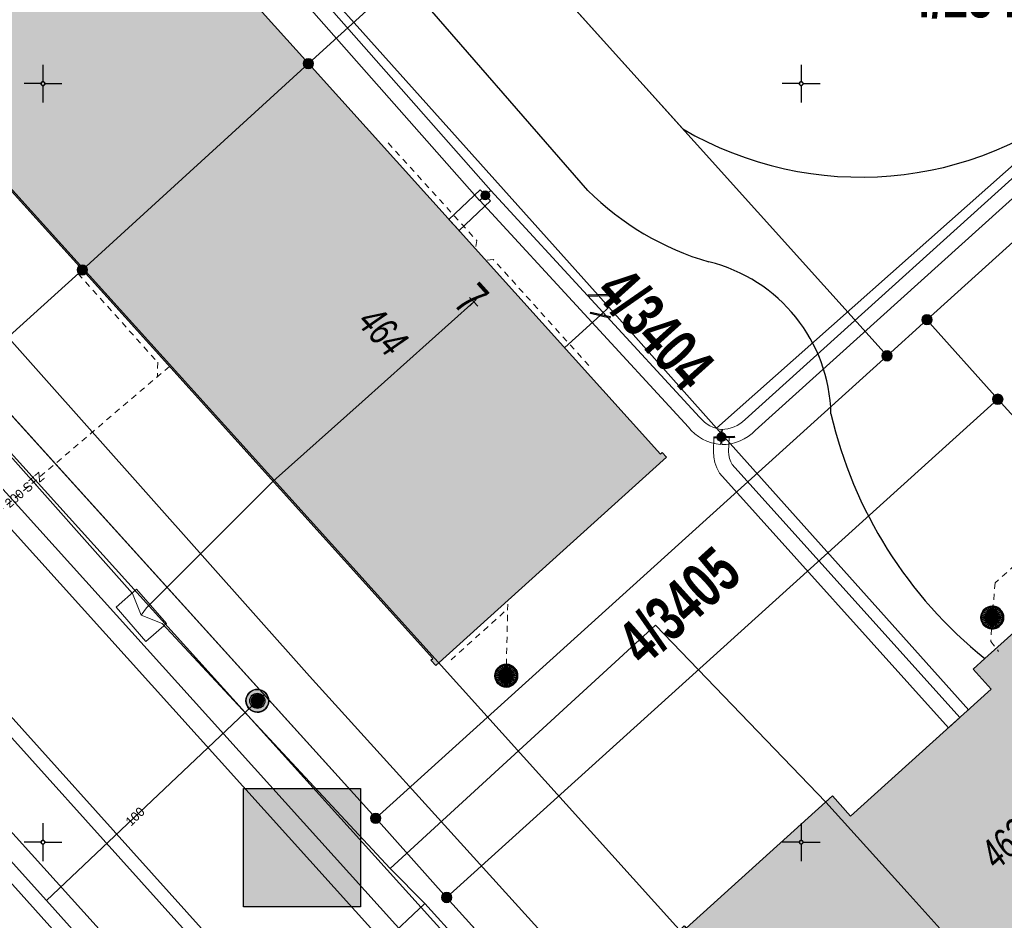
# Model space of a CAD drawing. Header units: metres. Extents: x 2695560 to 2696939, y 1260529 to 1262050.
# Tile 216 of 256: x 2695675 to 2695708, y 1261072 to 1261102. Entities that reach past the tile are written whole.
import ezdxf

# ---------------------------------------------------------------- set-up
doc = ezdxf.new("R2010")
doc.units = ezdxf.units.M
doc.linetypes.add('AUSGEZOGEN', pattern=[0])
doc.linetypes.add('VERDECKT2_S2', pattern=[0.36, 0.2, -0.16])
for name, color, linetype in [('XR$1$AV_Gebäudeflächen (BB)', 7, 'AUSGEZOGEN'), ('XR$1$AV_Grenzpunkte', 7, 'AUSGEZOGEN'), ('XR$1$AV_Grundstück-Nr.', 7, 'AUSGEZOGEN'), ('XR$1$AV_Haus-Nr.', 7, 'AUSGEZOGEN'), ('XR$1$AV_Koordinatennetzpunkte', 7, 'AUSGEZOGEN'), ('XR$1$AV_Linien (BB)', 7, 'AUSGEZOGEN'), ('XR$1$AV_Versicherung-Nr.', 7, 'AUSGEZOGEN'), ('XR$1$AW_LK_Schachtdeckel', 24, 'AUSGEZOGEN'), ('XR$1$EW_LK_Knoten', 1, 'AUSGEZOGEN'), ('XR$1$Liegenschaftsgrenzen', 7, 'AUSGEZOGEN'), ('XR$1$PFAV', 255, 'AUSGEZOGEN'), ('XR$1$PFAW', 255, 'AUSGEZOGEN'), ('XR$1$PFWA', 255, 'AUSGEZOGEN'), ('XR$1$RAEW', 8, 'AUSGEZOGEN'), ('XR$1$RP_Abstandslinie', 7, 'AUSGEZOGEN'), ('XR$1$WA_LK_Hydrant', 171, 'AUSGEZOGEN'), ('XR$1$WA_LK_Rohrleitungsteil', 171, 'AUSGEZOGEN')]:
    doc.layers.add(name, color=color, linetype=linetype)
for name, color, linetype, lineweight in [('XR$2$ABW-Linie-R-ungenau', 4, 'VERDECKT2_S2', 18), ('XR$2$ABW-LinieFlaeche-R-genau', 4, 'AUSGEZOGEN', 18), ('XR$2$ABW-Punkt', 6, 'AUSGEZOGEN', 18), ('XR$2$ELE-LinieFlaeche-genau', 1, 'AUSGEZOGEN', 18), ('XR$2$GAS-Linie-genau', 12, 'AUSGEZOGEN', 18), ('XR$2$KOM-Flaeche-U-oberirdisch', 91, 'AUSGEZOGEN', 18), ('XR$2$KOM-Linie-U-genau', 91, 'AUSGEZOGEN', 18), ('XR$2$KOM-LinieFlaeche-U-genau', 91, 'AUSGEZOGEN', 18), ('XR$2$KOM-Punkt-U', 91, 'AUSGEZOGEN', 18), ('XR$2$WAS-Linie-genau', 5, 'AUSGEZOGEN', 18), ('XR$2$WAS-Punkt', 5, 'AUSGEZOGEN', 18), ('XR$2$WEI-Text', 59, 'AUSGEZOGEN', 18)]:
    doc.layers.add(name, color=color, linetype=linetype, lineweight=lineweight)
doc.styles.add('ARIAL', font='arial.ttf')
doc.styles.add('TXT', font='txt')

# ---------------------------------------------------------------- blocks, each defined once
blk = doc.blocks.new('COMPLEXOBJECT_406')
at = {"layer": 'XR$1$AV_Linien (BB)', "color": 7, "linetype": 'AUSGEZOGEN', "transparency": 33554687}
blk.add_lwpolyline([(5658.53, 11106.16), (5672.62, 11090.55), (5685.97, 11075.79), (5688.31, 11073.18), (5692.582, 11068.451)], dxfattribs=at)
blk = doc.blocks.new('COMPLEXOBJECT_428')
at = {"layer": 'XR$1$AV_Linien (BB)', "color": 7, "linetype": 'AUSGEZOGEN', "transparency": 33554687}
blk.add_lwpolyline([(5692.965, 11096.484), (5686.87, 11103.5), (5673.93, 11117.779)], dxfattribs=at)
for centre, radius, start, end in [((5699.584, 11103.125), 9.376, 225.0961, 253.7183), ((5695.708, 11089.001), 5.274, 1.2711, 76.3188), ((5715.139, 11092.405), 14.536, 193.0688, 231.3106)]:
    blk.add_arc(centre, radius, start, end, dxfattribs=at)
blk = doc.blocks.new('COMPLEXOBJECT_433')
at = {"layer": 'XR$1$AV_Linien (BB)', "color": 7, "linetype": 'AUSGEZOGEN', "transparency": 33554687}
blk.add_lwpolyline([(5640.763, 11122.104), (5654.337, 11107.093), (5658.999, 11101.891), (5688.312, 11069.393)], dxfattribs=at)
blk = doc.blocks.new('COMPLEXOBJECT_434')
at = {"layer": 'XR$1$AV_Linien (BB)', "color": 7, "linetype": 'AUSGEZOGEN', "transparency": 33554687}
blk.add_lwpolyline([(5696.096, 11098.51), (5689.46, 11105.88), (5681.049, 11115.173), (5682.18, 11116.446), (5692.339, 11108.325), (5699.32, 11114.836)], dxfattribs=at)
blk.add_arc((5701.969, 11108.564), 11.644, 239.7109, 309.9719, dxfattribs=at)
blk = doc.blocks.new('COMPLEXOBJECT_1394')
at = {"layer": 'XR$1$Liegenschaftsgrenzen', "color": 7, "linetype": 'AUSGEZOGEN', "transparency": 33554687}
for p, q in [((5688.31, 11073.18), (5692.582, 11068.451)), ((5696.868, 11064.533), (5701.78, 11060.886)), ((5707.657, 11055.544), (5708.818, 11056.646))]:
    blk.add_line(p, q, dxfattribs=at)
for centre, radius, start, end in [((5714.667, 11088.307), 29.698, 221.9578, 233.1789), ((5680.975, 11032.093), 35.523, 41.3118, 54.1486)]:
    blk.add_arc(centre, radius, start, end, dxfattribs=at)
blk = doc.blocks.new('BAV15')
at = {"layer": 'XR$1$PFAV', "transparency": 33554687}
blk.add_hatch(color=7, dxfattribs=at).paths.add_polyline_path([(0.5, 0), (0.49, 0.101), (0.459, 0.197), (0.41, 0.286), (0.344, 0.362), (0.264, 0.424), (0.174, 0.469), (0.076, 0.494), (-0.025, 0.499), (-0.125, 0.484), (-0.22, 0.449), (-0.306, 0.395), (-0.379, 0.326), (-0.437, 0.243), (-0.477, 0.15), (-0.497, 0.051), (-0.497, -0.051), (-0.477, -0.15), (-0.437, -0.243), (-0.379, -0.326), (-0.306, -0.395), (-0.22, -0.449), (-0.125, -0.484), (-0.025, -0.499), (0.076, -0.494), (0.174, -0.469), (0.264, -0.424), (0.344, -0.362), (0.41, -0.286), (0.459, -0.197), (0.49, -0.101)])
at = {"color": 7, "transparency": 33554687}
for start, end in [(90, 270), (270, 90)]:
    blk.add_arc((0, 0), 0.5, start, end, dxfattribs=at)
at = {"layer": 'XR$1$PFAV', "transparency": 33554687}
blk.add_circle((0, 0), 0.5, dxfattribs=at)
blk = doc.blocks.new('BAV2041')
at = {"color": 7, "transparency": 33554687}
for p, q in [((0, 0.5), (0, 0.05)), ((-0.05, 0), (-0.5, 0)), ((0.05, 0), (0.5, 0)), ((0, -0.05), (0, -0.5))]:
    blk.add_line(p, q, dxfattribs=at)
blk.add_circle((0, 0), 0.05, dxfattribs=at)
for start, end in [(90, 270), (270, 90)]:
    blk.add_arc((0, 0), 0.05, start, end, dxfattribs=at)
blk = doc.blocks.new('BAW2082')
at = {"layer": 'XR$1$PFAW', "transparency": 33554687}
blk.add_hatch(color=7, dxfattribs=at).paths.add_polyline_path([(0.509, -0.003), (0.499, 0.098), (0.469, 0.194), (0.42, 0.283), (0.354, 0.359), (0.274, 0.421), (0.183, 0.466), (0.085, 0.491), (-0.016, 0.496), (-0.116, 0.481), (-0.211, 0.446), (-0.297, 0.392), (-0.37, 0.323), (-0.428, 0.24), (-0.468, 0.147), (-0.488, 0.047), (-0.488, -0.054), (-0.468, -0.153), (-0.428, -0.246), (-0.37, -0.329), (-0.297, -0.398), (-0.211, -0.452), (-0.116, -0.487), (-0.016, -0.502), (0.085, -0.497), (0.183, -0.472), (0.274, -0.427), (0.354, -0.366), (0.42, -0.289), (0.469, -0.2), (0.499, -0.104)])
at = {"transparency": 33554687}
for start, end in [(91.1948, 268.8052), (268.8052, 91.1948)]:
    blk.add_arc((0.01, 0), 0.5, start, end, dxfattribs=at)
at = {"layer": 'XR$1$PFAW', "transparency": 33554687}
blk.add_circle((0.009, -0.003), 0.5, dxfattribs=at)
blk = doc.blocks.new('BWA2013')
at = {"true_color": 0x000000, "transparency": 33554687}
blk.add_hatch(color=18, dxfattribs=at).paths.add_polyline_path([(-0.291, -0.409), (0.352, 0.357), (0.291, 0.409), (-0.352, -0.357)])
at = {"transparency": 33554687}
blk.add_lwpolyline([(-0.291, -0.409), (-0.352, -0.357), (0.291, 0.409), (0.352, 0.357), (-0.291, -0.409)], close=True, dxfattribs=at)
blk = doc.blocks.new('BWA2009')
at = {"true_color": 0x000000, "transparency": 33554687}
blk.add_hatch(color=18, dxfattribs=at).paths.add_polyline_path([(0.333, 0), (0.327, 0.067), (0.306, 0.131), (0.274, 0.19), (0.23, 0.242), (0.176, 0.283), (0.116, 0.313), (0.05, 0.329), (-0.017, 0.333), (-0.084, 0.323), (-0.147, 0.299), (-0.204, 0.264), (-0.253, 0.217), (-0.291, 0.162), (-0.318, 0.1), (-0.332, 0.034), (-0.332, -0.034), (-0.318, -0.1), (-0.291, -0.162), (-0.253, -0.217), (-0.204, -0.264), (-0.147, -0.299), (-0.084, -0.323), (-0.017, -0.333), (0.05, -0.329), (0.116, -0.313), (0.176, -0.283), (0.23, -0.242), (0.274, -0.19), (0.306, -0.131), (0.327, -0.067)])
at = {"layer": 'XR$1$PFWA', "transparency": 33554687}
blk.add_hatch(color=7, dxfattribs=at).paths.add_polyline_path([(0.5, 0), (0.49, 0.101), (0.459, 0.197), (0.41, 0.286), (0.344, 0.362), (0.264, 0.424), (0.174, 0.469), (0.076, 0.494), (-0.025, 0.499), (-0.125, 0.484), (-0.22, 0.449), (-0.306, 0.395), (-0.379, 0.326), (-0.437, 0.243), (-0.477, 0.15), (-0.497, 0.051), (-0.497, -0.051), (-0.477, -0.15), (-0.437, -0.243), (-0.379, -0.326), (-0.306, -0.395), (-0.22, -0.449), (-0.125, -0.484), (-0.025, -0.499), (0.076, -0.494), (0.174, -0.469), (0.264, -0.424), (0.344, -0.362), (0.41, -0.286), (0.459, -0.197), (0.49, -0.101)])
at = {"transparency": 33554687}
blk.add_circle((0, 0), 0.333, dxfattribs=at)
for start, end in [(90, 180), (0, 90), (180, 270), (270, 0)]:
    blk.add_arc((0, 0), 0.5, start, end, dxfattribs=at)
at = {"layer": 'XR$1$PFWA', "transparency": 33554687}
blk.add_circle((0, 0), 0.5, dxfattribs=at)
blk = doc.blocks.new('BEW957')
at = {"layer": 'XR$1$RAEW', "transparency": 33554687}
blk.add_hatch(color=1, dxfattribs=at).paths.add_polyline_path([(-0.5, 0), (-0.5, -0.05), (-0.49, -0.1), (-0.48, -0.15), (-0.46, -0.2), (-0.44, -0.24), (-0.41, -0.29), (-0.38, -0.33), (-0.34, -0.36), (-0.31, -0.4), (-0.26, -0.42), (-0.22, -0.45), (-0.17, -0.47), (-0.13, -0.48), (-0.08, -0.49), (-0.03, -0.5), (0.03, -0.5), (0.08, -0.49), (0.13, -0.48), (0.17, -0.47), (0.22, -0.45), (0.26, -0.42), (0.31, -0.4), (0.34, -0.36), (0.38, -0.33), (0.41, -0.29), (0.44, -0.24), (0.46, -0.2), (0.48, -0.15), (0.49, -0.1), (0.5, -0.05), (0.5, 0), (0.5, 0.05), (0.49, 0.1), (0.48, 0.15), (0.46, 0.2), (0.44, 0.24), (0.41, 0.29), (0.38, 0.33), (0.34, 0.36), (0.31, 0.4), (0.26, 0.42), (0.22, 0.45), (0.17, 0.47), (0.13, 0.48), (0.08, 0.49), (0.03, 0.5), (-0.03, 0.5), (-0.08, 0.49), (-0.13, 0.48), (-0.17, 0.47), (-0.22, 0.45), (-0.26, 0.42), (-0.31, 0.4), (-0.34, 0.36), (-0.38, 0.33), (-0.41, 0.29), (-0.44, 0.24), (-0.46, 0.2), (-0.48, 0.15), (-0.49, 0.1), (-0.5, 0.05)])
at = {"color": 1, "transparency": 33554687}
for start, end in [(90, 180), (180, 270), (0, 90), (270, 0)]:
    blk.add_arc((0, 0), 0.5, start, end, dxfattribs=at)
at = {"layer": 'XR$1$RAEW', "color": 1, "transparency": 33554687}
blk.add_circle((0, 0), 0.5, dxfattribs=at)
blk = doc.blocks.new('KOM-UNBEKANNT-U')
at = {"layer": 'XR$2$KOM-Punkt-U', "linetype": 'AUSGEZOGEN', "lineweight": 20, "transparency": 33554687}
for p, q in [((0, 0, 2500), (-141, 141, 2500)), ((-141, -141, 2500), (0, 0, 2500)), ((0, 0, 2500), (141, 141, 2500)), ((141, -141, 2500), (0, 0, 2500))]:
    blk.add_line(p, q, dxfattribs=at)
blk = doc.blocks.new('WAS-OBERFLURHYDRANT')
at = {"layer": 'XR$2$WAS-Punkt', "linetype": 'AUSGEZOGEN', "transparency": 33554687}
blk.add_hatch(color=5, dxfattribs=at).paths.add_polyline_path([(0, -200), (20, -199), (40, -196), (60, -191), (79, -184), (97, -175), (114, -164), (130, -152), (145, -138), (158, -122), (170, -106), (180, -88), (188, -69), (194, -50), (198, -30), (200, -10), (200, 10), (198, 30), (194, 50), (188, 69), (180, 88), (170, 106), (158, 122), (145, 138), (130, 152), (114, 164), (97, 175), (79, 184), (60, 191), (40, 196), (20, 199), (0, 200), (-20, 199), (-40, 196), (-60, 191), (-79, 184), (-97, 175), (-114, 164), (-130, 152), (-145, 138), (-158, 122), (-170, 106), (-180, 88), (-188, 69), (-194, 50), (-198, 30), (-200, 10), (-200, -10), (-198, -30), (-194, -50), (-188, -69), (-180, -88), (-170, -106), (-158, -122), (-145, -138), (-130, -152), (-114, -164), (-97, -175), (-79, -184), (-60, -191), (-40, -196), (-20, -199)])
at = {"layer": 'XR$2$WAS-Punkt', "linetype": 'AUSGEZOGEN', "lineweight": 25, "transparency": 33554687}
for points in [[(-196, 39, 2500), (0, 0, 2500), (-200, 0, 2500)], [(-196, 39), (0, 0), (-200, 0)], [(-196, 39, 2500), (-196, 39), (-200, 0), (-200, 0, 2500)], [(-200, 0, 2500), (0, 0, 2500), (-196, -39, 2500)], [(-200, 0), (0, 0), (-196, -39)], [(-185, 77, 2500), (0, 0, 2500), (-196, 39, 2500)], [(-185, 77), (0, 0), (-196, 39)], [(-185, 77, 2500), (-185, 77), (-196, 39), (-196, 39, 2500)], [(-196, -39, 2500), (0, 0, 2500), (-185, -77, 2500)], [(-196, -39), (0, 0), (-185, -77)], [(-166, 111, 2500), (0, 0, 2500), (-185, 77, 2500)], [(-166, 111), (0, 0), (-185, 77)], [(-166, 111, 2500), (-166, 111), (-185, 77), (-185, 77, 2500)], [(-185, -77, 2500), (0, 0, 2500), (-166, -111, 2500)], [(-185, -77), (0, 0), (-166, -111)], [(-141, 141, 2500), (0, 0, 2500), (-166, 111, 2500)], [(-141, 141), (0, 0), (-166, 111)], [(-141, 141, 2500), (-141, 141), (-166, 111), (-166, 111, 2500)], [(-166, -111, 2500), (0, 0, 2500), (-141, -141, 2500)], [(-166, -111), (0, 0), (-141, -141)], [(-111, 166, 2500), (0, 0, 2500), (-141, 141, 2500)], [(-111, 166), (0, 0), (-141, 141)], [(-111, 166, 2500), (-111, 166), (-141, 141), (-141, 141, 2500)], [(-141, -141, 2500), (0, 0, 2500), (-111, -166, 2500)], [(-141, -141), (0, 0), (-111, -166)], [(-77, 185, 2500), (0, 0, 2500), (-111, 166, 2500)], [(-77, 185), (0, 0), (-111, 166)], [(-77, 185, 2500), (-77, 185), (-111, 166), (-111, 166, 2500)], [(-111, -166, 2500), (0, 0, 2500), (-77, -185, 2500)], [(-111, -166), (0, 0), (-77, -185)], [(-39, 196, 2500), (0, 0, 2500), (-77, 185, 2500)], [(-39, 196), (0, 0), (-77, 185)], [(-39, 196, 2500), (-39, 196), (-77, 185), (-77, 185, 2500)], [(-77, -185, 2500), (0, 0, 2500), (-39, -196, 2500)], [(-77, -185), (0, 0), (-39, -196)], [(0, 200, 2500), (0, 0, 2500), (-39, 196, 2500)], [(0, 200), (0, 0), (-39, 196)], [(0, 200, 2500), (0, 200), (-39, 196), (-39, 196, 2500)], [(-39, -196, 2500), (0, 0, 2500), (0, -200, 2500)], [(-39, -196), (0, 0), (0, -200)], [(39, 196, 2500), (0, 0, 2500), (0, 200, 2500)], [(39, 196), (0, 0), (0, 200)], [(39, 196, 2500), (39, 196), (0, 200), (0, 200, 2500)], [(77, 185, 2500), (0, 0, 2500), (39, 196, 2500)], [(77, 185), (0, 0), (39, 196)], [(111, 166, 2500), (0, 0, 2500), (77, 185, 2500)], [(111, 166), (0, 0), (77, 185)], [(141, 141, 2500), (0, 0, 2500), (111, 166, 2500)], [(141, 141), (0, 0), (111, 166)], [(166, 111, 2500), (0, 0, 2500), (141, 141, 2500)], [(166, 111), (0, 0), (141, 141)], [(185, 77, 2500), (0, 0, 2500), (166, 111, 2500)], [(185, 77), (0, 0), (166, 111)], [(196, 39, 2500), (0, 0, 2500), (185, 77, 2500)], [(196, 39), (0, 0), (185, 77)], [(200, 0, 2500), (0, 0, 2500), (196, 39, 2500)], [(200, 0), (0, 0), (196, 39)], [(0, -200, 2500), (0, 0, 2500), (39, -196, 2500)], [(39, -196, 2500), (0, 0, 2500), (77, -185, 2500)], [(77, -185, 2500), (0, 0, 2500), (111, -166, 2500)], [(111, -166, 2500), (0, 0, 2500), (141, -141, 2500)], [(141, -141, 2500), (0, 0, 2500), (166, -111, 2500)], [(166, -111, 2500), (0, 0, 2500), (185, -77, 2500)], [(185, -77, 2500), (0, 0, 2500), (196, -39, 2500)], [(196, -39, 2500), (0, 0, 2500), (200, 0, 2500)], [(0, -200), (0, 0), (39, -196)], [(39, -196), (0, 0), (77, -185)], [(77, -185), (0, 0), (111, -166)], [(111, -166), (0, 0), (141, -141)], [(141, -141), (0, 0), (166, -111)], [(166, -111), (0, 0), (185, -77)], [(185, -77), (0, 0), (196, -39)], [(196, -39), (0, 0), (200, 0)], [(77, 185, 2500), (77, 185), (39, 196), (39, 196, 2500)], [(111, 166, 2500), (111, 166), (77, 185), (77, 185, 2500)], [(141, 141, 2500), (141, 141), (111, 166), (111, 166, 2500)], [(166, 111, 2500), (166, 111), (141, 141), (141, 141, 2500)], [(185, 77, 2500), (185, 77), (166, 111), (166, 111, 2500)], [(196, 39, 2500), (196, 39), (185, 77), (185, 77, 2500)], [(200, 0, 2500), (200, 0), (196, 39), (196, 39, 2500)], [(-200, 0, 2500), (-200, 0), (-196, -39), (-196, -39, 2500)], [(-196, -39, 2500), (-196, -39), (-185, -77), (-185, -77, 2500)], [(-185, -77, 2500), (-185, -77), (-166, -111), (-166, -111, 2500)], [(-166, -111, 2500), (-166, -111), (-141, -141), (-141, -141, 2500)], [(-141, -141, 2500), (-141, -141), (-111, -166), (-111, -166, 2500)], [(-111, -166, 2500), (-111, -166), (-77, -185), (-77, -185, 2500)], [(-77, -185, 2500), (-77, -185), (-39, -196), (-39, -196, 2500)], [(-39, -196, 2500), (-39, -196), (0, -200), (0, -200, 2500)], [(0, -200, 2500), (0, -200), (39, -196), (39, -196, 2500)], [(39, -196, 2500), (39, -196), (77, -185), (77, -185, 2500)], [(77, -185, 2500), (77, -185), (111, -166), (111, -166, 2500)], [(111, -166, 2500), (111, -166), (141, -141), (141, -141, 2500)], [(141, -141, 2500), (141, -141), (166, -111), (166, -111, 2500)], [(166, -111, 2500), (166, -111), (185, -77), (185, -77, 2500)], [(185, -77, 2500), (185, -77), (196, -39), (196, -39, 2500)], [(196, -39, 2500), (196, -39), (200, 0), (200, 0, 2500)]]:
    blk.add_3dface(points, dxfattribs=at)
blk = doc.blocks.new('ABW-KONTROLLSCHACHT')
at = {"layer": 'XR$2$ABW-Punkt', "linetype": 'AUSGEZOGEN', "lineweight": 25, "transparency": 33554687}
for points in [[(-68, 343, 2500), (0, 0, 2500), (-134, 323, 2500)], [(-68, 343), (0, 0), (-134, 323)], [(-68, 343, 2500), (-68, 343), (-134, 323), (-134, 323, 2500)], [(0, 350, 2500), (0, 0, 2500), (-68, 343, 2500)], [(0, 350), (0, 0), (-68, 343)], [(0, 350, 2500), (0, 350), (-68, 343), (-68, 343, 2500)], [(68, 343, 2500), (0, 0, 2500), (0, 350, 2500)], [(68, 343), (0, 0), (0, 350)], [(68, 343, 2500), (68, 343), (0, 350), (0, 350, 2500)], [(134, 323, 2500), (0, 0, 2500), (68, 343, 2500)], [(134, 323), (0, 0), (68, 343)], [(134, 323, 2500), (134, 323), (68, 343), (68, 343, 2500)], [(-343, 68, 2500), (0, 0, 2500), (-350, 0, 2500)], [(-343, 68), (0, 0), (-350, 0)], [(-343, 68, 2500), (-343, 68), (-350, 0), (-350, 0, 2500)], [(-350, 0, 2500), (0, 0, 2500), (-343, -68, 2500)], [(-350, 0), (0, 0), (-343, -68)], [(-323, 134, 2500), (0, 0, 2500), (-343, 68, 2500)], [(-323, 134), (0, 0), (-343, 68)], [(-323, 134, 2500), (-323, 134), (-343, 68), (-343, 68, 2500)], [(-343, -68, 2500), (0, 0, 2500), (-323, -134, 2500)], [(-343, -68), (0, 0), (-323, -134)], [(-291, 194, 2500), (0, 0, 2500), (-323, 134, 2500)], [(-291, 194), (0, 0), (-323, 134)], [(-291, 194, 2500), (-291, 194), (-323, 134), (-323, 134, 2500)], [(-323, -134, 2500), (0, 0, 2500), (-291, -194, 2500)], [(-323, -134), (0, 0), (-291, -194)], [(-247, 247, 2500), (0, 0, 2500), (-291, 194, 2500)], [(-247, 247), (0, 0), (-291, 194)], [(-247, 247, 2500), (-247, 247), (-291, 194), (-291, 194, 2500)], [(-291, -194, 2500), (0, 0, 2500), (-247, -247, 2500)], [(-291, -194), (0, 0), (-247, -247)], [(-194, 291, 2500), (0, 0, 2500), (-247, 247, 2500)], [(-194, 291), (0, 0), (-247, 247)], [(-194, 291, 2500), (-194, 291), (-247, 247), (-247, 247, 2500)], [(-247, -247, 2500), (0, 0, 2500), (-194, -291, 2500)], [(-247, -247), (0, 0), (-194, -291)], [(-134, 323, 2500), (0, 0, 2500), (-194, 291, 2500)], [(-134, 323), (0, 0), (-194, 291)], [(-134, 323, 2500), (-134, 323), (-194, 291), (-194, 291, 2500)], [(-194, -291, 2500), (0, 0, 2500), (-134, -323, 2500)], [(-194, -291), (0, 0), (-134, -323)], [(-134, -323, 2500), (0, 0, 2500), (-68, -343, 2500)], [(-134, -323), (0, 0), (-68, -343)], [(-68, -343, 2500), (0, 0, 2500), (0, -350, 2500)], [(-68, -343), (0, 0), (0, -350)], [(194, 291, 2500), (0, 0, 2500), (134, 323, 2500)], [(194, 291), (0, 0), (134, 323)], [(247, 247, 2500), (0, 0, 2500), (194, 291, 2500)], [(247, 247), (0, 0), (194, 291)], [(291, 194, 2500), (0, 0, 2500), (247, 247, 2500)], [(291, 194), (0, 0), (247, 247)], [(323, 134, 2500), (0, 0, 2500), (291, 194, 2500)], [(323, 134), (0, 0), (291, 194)], [(343, 68, 2500), (0, 0, 2500), (323, 134, 2500)], [(343, 68), (0, 0), (323, 134)], [(350, 0, 2500), (0, 0, 2500), (343, 68, 2500)], [(350, 0), (0, 0), (343, 68)], [(0, -350, 2500), (0, 0, 2500), (68, -343, 2500)], [(68, -343, 2500), (0, 0, 2500), (134, -323, 2500)], [(134, -323, 2500), (0, 0, 2500), (194, -291, 2500)], [(194, -291, 2500), (0, 0, 2500), (247, -247, 2500)], [(247, -247, 2500), (0, 0, 2500), (291, -194, 2500)], [(291, -194, 2500), (0, 0, 2500), (323, -134, 2500)], [(323, -134, 2500), (0, 0, 2500), (343, -68, 2500)], [(343, -68, 2500), (0, 0, 2500), (350, 0, 2500)], [(0, -350), (0, 0), (68, -343)], [(68, -343), (0, 0), (134, -323)], [(134, -323), (0, 0), (194, -291)], [(194, -291), (0, 0), (247, -247)], [(247, -247), (0, 0), (291, -194)], [(291, -194), (0, 0), (323, -134)], [(323, -134), (0, 0), (343, -68)], [(343, -68), (0, 0), (350, 0)], [(194, 291, 2500), (194, 291), (134, 323), (134, 323, 2500)], [(247, 247, 2500), (247, 247), (194, 291), (194, 291, 2500)], [(291, 194, 2500), (291, 194), (247, 247), (247, 247, 2500)], [(323, 134, 2500), (323, 134), (291, 194), (291, 194, 2500)], [(343, 68, 2500), (343, 68), (323, 134), (323, 134, 2500)], [(350, 0, 2500), (350, 0), (343, 68), (343, 68, 2500)], [(-350, 0, 2500), (-350, 0), (-343, -68), (-343, -68, 2500)], [(-343, -68, 2500), (-343, -68), (-323, -134), (-323, -134, 2500)], [(-323, -134, 2500), (-323, -134), (-291, -194), (-291, -194, 2500)], [(-291, -194, 2500), (-291, -194), (-247, -247), (-247, -247, 2500)], [(-247, -247, 2500), (-247, -247), (-194, -291), (-194, -291, 2500)], [(-194, -291, 2500), (-194, -291), (-134, -323), (-134, -323, 2500)], [(-134, -323, 2500), (-134, -323), (-68, -343), (-68, -343, 2500)], [(68, -343, 2500), (68, -343), (134, -323), (134, -323, 2500)], [(134, -323, 2500), (134, -323), (194, -291), (194, -291, 2500)], [(194, -291, 2500), (194, -291), (247, -247), (247, -247, 2500)], [(247, -247, 2500), (247, -247), (291, -194), (291, -194, 2500)], [(291, -194, 2500), (291, -194), (323, -134), (323, -134, 2500)], [(323, -134, 2500), (323, -134), (343, -68), (343, -68, 2500)], [(343, -68, 2500), (343, -68), (350, 0), (350, 0, 2500)], [(-68, -343, 2500), (-68, -343), (0, -350), (0, -350, 2500)], [(0, -350, 2500), (0, -350), (68, -343), (68, -343, 2500)]]:
    blk.add_3dface(points, dxfattribs=at)
blk = doc.blocks.new('ABW-DECKEL')
at = {"layer": 'XR$2$ABW-Punkt', "linetype": 'AUSGEZOGEN', "lineweight": 25, "transparency": 33554687}
for points in [[(-68, 343, 2500), (0, 0, 2500), (-134, 323, 2500)], [(-68, 343), (0, 0), (-134, 323)], [(-68, 343, 2500), (-68, 343), (-134, 323), (-134, 323, 2500)], [(0, 350, 2500), (0, 0, 2500), (-68, 343, 2500)], [(0, 350), (0, 0), (-68, 343)], [(0, 350, 2500), (0, 350), (-68, 343), (-68, 343, 2500)], [(68, 343, 2500), (0, 0, 2500), (0, 350, 2500)], [(68, 343), (0, 0), (0, 350)], [(68, 343, 2500), (68, 343), (0, 350), (0, 350, 2500)], [(134, 323, 2500), (0, 0, 2500), (68, 343, 2500)], [(134, 323), (0, 0), (68, 343)], [(134, 323, 2500), (134, 323), (68, 343), (68, 343, 2500)], [(-343, 68, 2500), (0, 0, 2500), (-350, 0, 2500)], [(-343, 68), (0, 0), (-350, 0)], [(-343, 68, 2500), (-343, 68), (-350, 0), (-350, 0, 2500)], [(-350, 0, 2500), (0, 0, 2500), (-343, -68, 2500)], [(-350, 0), (0, 0), (-343, -68)], [(-323, 134, 2500), (0, 0, 2500), (-343, 68, 2500)], [(-323, 134), (0, 0), (-343, 68)], [(-323, 134, 2500), (-323, 134), (-343, 68), (-343, 68, 2500)], [(-343, -68, 2500), (0, 0, 2500), (-323, -134, 2500)], [(-343, -68), (0, 0), (-323, -134)], [(-291, 194, 2500), (0, 0, 2500), (-323, 134, 2500)], [(-291, 194), (0, 0), (-323, 134)], [(-291, 194, 2500), (-291, 194), (-323, 134), (-323, 134, 2500)], [(-323, -134, 2500), (0, 0, 2500), (-291, -194, 2500)], [(-323, -134), (0, 0), (-291, -194)], [(-247, 247, 2500), (0, 0, 2500), (-291, 194, 2500)], [(-247, 247), (0, 0), (-291, 194)], [(-247, 247, 2500), (-247, 247), (-291, 194), (-291, 194, 2500)], [(-291, -194, 2500), (0, 0, 2500), (-247, -247, 2500)], [(-291, -194), (0, 0), (-247, -247)], [(-194, 291, 2500), (0, 0, 2500), (-247, 247, 2500)], [(-194, 291), (0, 0), (-247, 247)], [(-194, 291, 2500), (-194, 291), (-247, 247), (-247, 247, 2500)], [(-247, -247, 2500), (0, 0, 2500), (-194, -291, 2500)], [(-247, -247), (0, 0), (-194, -291)], [(-134, 323, 2500), (0, 0, 2500), (-194, 291, 2500)], [(-134, 323), (0, 0), (-194, 291)], [(-134, 323, 2500), (-134, 323), (-194, 291), (-194, 291, 2500)], [(-194, -291, 2500), (0, 0, 2500), (-134, -323, 2500)], [(-194, -291), (0, 0), (-134, -323)], [(-134, -323, 2500), (0, 0, 2500), (-68, -343, 2500)], [(-134, -323), (0, 0), (-68, -343)], [(-68, -343, 2500), (0, 0, 2500), (0, -350, 2500)], [(-68, -343), (0, 0), (0, -350)], [(194, 291, 2500), (0, 0, 2500), (134, 323, 2500)], [(194, 291), (0, 0), (134, 323)], [(247, 247, 2500), (0, 0, 2500), (194, 291, 2500)], [(247, 247), (0, 0), (194, 291)], [(291, 194, 2500), (0, 0, 2500), (247, 247, 2500)], [(291, 194), (0, 0), (247, 247)], [(323, 134, 2500), (0, 0, 2500), (291, 194, 2500)], [(323, 134), (0, 0), (291, 194)], [(343, 68, 2500), (0, 0, 2500), (323, 134, 2500)], [(343, 68), (0, 0), (323, 134)], [(350, 0, 2500), (0, 0, 2500), (343, 68, 2500)], [(350, 0), (0, 0), (343, 68)], [(0, -350, 2500), (0, 0, 2500), (68, -343, 2500)], [(68, -343, 2500), (0, 0, 2500), (134, -323, 2500)], [(134, -323, 2500), (0, 0, 2500), (194, -291, 2500)], [(194, -291, 2500), (0, 0, 2500), (247, -247, 2500)], [(247, -247, 2500), (0, 0, 2500), (291, -194, 2500)], [(291, -194, 2500), (0, 0, 2500), (323, -134, 2500)], [(323, -134, 2500), (0, 0, 2500), (343, -68, 2500)], [(343, -68, 2500), (0, 0, 2500), (350, 0, 2500)], [(0, -350), (0, 0), (68, -343)], [(68, -343), (0, 0), (134, -323)], [(134, -323), (0, 0), (194, -291)], [(194, -291), (0, 0), (247, -247)], [(247, -247), (0, 0), (291, -194)], [(291, -194), (0, 0), (323, -134)], [(323, -134), (0, 0), (343, -68)], [(343, -68), (0, 0), (350, 0)], [(194, 291, 2500), (194, 291), (134, 323), (134, 323, 2500)], [(247, 247, 2500), (247, 247), (194, 291), (194, 291, 2500)], [(291, 194, 2500), (291, 194), (247, 247), (247, 247, 2500)], [(323, 134, 2500), (323, 134), (291, 194), (291, 194, 2500)], [(343, 68, 2500), (343, 68), (323, 134), (323, 134, 2500)], [(350, 0, 2500), (350, 0), (343, 68), (343, 68, 2500)], [(-350, 0, 2500), (-350, 0), (-343, -68), (-343, -68, 2500)], [(-343, -68, 2500), (-343, -68), (-323, -134), (-323, -134, 2500)], [(-323, -134, 2500), (-323, -134), (-291, -194), (-291, -194, 2500)], [(-291, -194, 2500), (-291, -194), (-247, -247), (-247, -247, 2500)], [(-247, -247, 2500), (-247, -247), (-194, -291), (-194, -291, 2500)], [(-194, -291, 2500), (-194, -291), (-134, -323), (-134, -323, 2500)], [(-134, -323, 2500), (-134, -323), (-68, -343), (-68, -343, 2500)], [(68, -343, 2500), (68, -343), (134, -323), (134, -323, 2500)], [(134, -323, 2500), (134, -323), (194, -291), (194, -291, 2500)], [(194, -291, 2500), (194, -291), (247, -247), (247, -247, 2500)], [(247, -247, 2500), (247, -247), (291, -194), (291, -194, 2500)], [(291, -194, 2500), (291, -194), (323, -134), (323, -134, 2500)], [(323, -134, 2500), (323, -134), (343, -68), (343, -68, 2500)], [(343, -68, 2500), (343, -68), (350, 0), (350, 0, 2500)], [(-68, -343, 2500), (-68, -343), (0, -350), (0, -350, 2500)], [(0, -350, 2500), (0, -350), (68, -343), (68, -343, 2500)]]:
    blk.add_3dface(points, dxfattribs=at)

msp = doc.modelspace()

# ---------------------------------------------------------------- hatches: boundary and pattern name
at = {"transparency": 33554687}
msp.add_hatch(color=7, dxfattribs=at).paths.add_polyline_path([(2695682.582, 1261076.578), (2695682.582, 1261072.676), (2695686.436, 1261072.676), (2695686.436, 1261076.578)])
at = {"layer": 'XR$1$AV_Gebäudeflächen (BB)', "true_color": 0xd2d2d2, "transparency": 33554687}
for points in [[(2695677.27, 1261093.67), (2695684.72, 1261100.47), (2695673.097, 1261113.352), (2695673.171, 1261113.42), (2695673.03, 1261113.576), (2695665.439, 1261106.656), (2695665.594, 1261106.485), (2695665.656, 1261106.541)], [(2695677.27, 1261093.67), (2695688.821, 1261080.867), (2695688.758, 1261080.81), (2695688.919, 1261080.632), (2695696.531, 1261087.499), (2695696.39, 1261087.656), (2695696.33, 1261087.602), (2695684.72, 1261100.47)], [(2695718.89, 1261076.75), (2695711.53, 1261084.92), (2695707.023, 1261080.869), (2695706.634, 1261080.519), (2695707.233, 1261079.856), (2695702.599, 1261075.673), (2695702.003, 1261076.334), (2695697.177, 1261071.978), (2695697.112, 1261072.05), (2695696.941, 1261071.896), (2695704.433, 1261063.611), (2695704.589, 1261063.752), (2695704.544, 1261063.801)]]:
    msp.add_hatch(color=254, dxfattribs=at).paths.add_polyline_path(points)

# ---------------------------------------------------------------- linework, layer by layer
at = {"color": 24, "lineweight": -3, "transparency": 33554687}
msp.add_lwpolyline([(2695682.582, 1261076.578), (2695686.436, 1261076.578), (2695686.436, 1261072.676), (2695682.582, 1261072.676), (2695682.582, 1261076.578)], close=True, dxfattribs=at)
at = {"layer": 'XR$1$AV_Linien (BB)', "color": 7, "linetype": 'AUSGEZOGEN', "transparency": 33554687}
for p, q in [((2695684.72, 1261100.47), (2695677.27, 1261093.67)), ((2695707.023, 1261080.869), (2695711.53, 1261084.92))]:
    msp.add_line(p, q, dxfattribs=at)
for points in [[(2695677.27, 1261093.67), (2695665.656, 1261106.541), (2695665.594, 1261106.485), (2695665.439, 1261106.656), (2695673.03, 1261113.576), (2695673.171, 1261113.42), (2695673.097, 1261113.352), (2695684.72, 1261100.47)], [(2695684.72, 1261100.47), (2695696.33, 1261087.602), (2695696.39, 1261087.656), (2695696.531, 1261087.499), (2695688.919, 1261080.632), (2695688.758, 1261080.81), (2695688.821, 1261080.867), (2695677.27, 1261093.67)], [(2695718.89, 1261076.75), (2695704.544, 1261063.801), (2695704.589, 1261063.752), (2695704.433, 1261063.611), (2695696.941, 1261071.896), (2695697.112, 1261072.05), (2695697.177, 1261071.978), (2695702.003, 1261076.334), (2695702.599, 1261075.673), (2695707.233, 1261079.856), (2695706.634, 1261080.519), (2695707.023, 1261080.869)]]:
    msp.add_lwpolyline(points, dxfattribs=at)
at = {"layer": 'XR$1$Liegenschaftsgrenzen', "color": 7, "linetype": 'AUSGEZOGEN', "transparency": 33554687}
for p, q in [((2695723.29, 1261108.45), (2695705.115, 1261092.03)), ((2695703.8, 1261090.84), (2695690.43, 1261105.69)), ((2695705.115, 1261092.03), (2695703.8, 1261090.84)), ((2695707.45, 1261089.41), (2695705.115, 1261092.03)), ((2695703.8, 1261090.84), (2695686.94, 1261075.6)), ((2695686.94, 1261075.6), (2695673.59, 1261090.36)), ((2695707.45, 1261089.41), (2695689.28, 1261072.99)), ((2695686.94, 1261075.6), (2695689.28, 1261072.99))]:
    msp.add_line(p, q, dxfattribs=at)
for points in [[(2695687.84, 1261103.31), (2695684.72, 1261100.47), (2695677.27, 1261093.67), (2695673.59, 1261090.36)], [(2695724.56, 1261070.48), (2695718.89, 1261076.75), (2695711.53, 1261084.92), (2695707.45, 1261089.41)]]:
    msp.add_lwpolyline(points, dxfattribs=at)
at = {"layer": 'XR$1$RP_Abstandslinie', "color": 7, "linetype": 'AUSGEZOGEN', "transparency": 33554687}
msp.add_lwpolyline([(2695645.476, 1261128.982), (2695649.87, 1261124.11), (2695683.37, 1261086.98), (2695724.37, 1261041.53), (2695738.82, 1261055.35), (2695742.27, 1261051.74)], dxfattribs=at)
at = {"layer": 'XR$2$ABW-Linie-R-ungenau', "linetype": 'VERDECKT2_S2', "transparency": 33554687}
for p, q in [((2695691.24, 1261080.3), (2695691.297, 1261082.776)), ((2695689.426, 1261080.818), (2695691.295, 1261082.504))]:
    msp.add_line(p, q, dxfattribs=at)
for points in [[(2695687.35, 1261097.857), (2695690.276, 1261094.637), (2695690.229, 1261094.354)], [(2695693.969, 1261090.52), (2695690.818, 1261094.012), (2695690.571, 1261093.987)], [(2695677.133, 1261093.544), (2695679.753, 1261090.626), (2695679.744, 1261090.139)], [(2695680.142, 1261090.49), (2695671.529, 1261083.162), (2695671.447, 1261082.79)], [(2695710.439, 1261086.09), (2695707.363, 1261083.358), (2695707.265, 1261082.199)], [(2695707.267, 1261082.2), (2695707.216, 1261081.431), (2695707.473, 1261081.101)]]:
    msp.add_lwpolyline(points, dxfattribs=at)
at = {"layer": 'XR$2$ABW-LinieFlaeche-R-genau', "linetype": 'AUSGEZOGEN', "transparency": 33554687}
msp.add_lwpolyline([(2695642.711, 1261114.785), (2695681.982, 1261071.095), (2695681.648, 1261070.795), (2695642.377, 1261114.485), (2695642.711, 1261114.785)], close=True, dxfattribs=at)
at = {"layer": 'XR$2$ELE-LinieFlaeche-genau', "linetype": 'AUSGEZOGEN', "transparency": 33554687}
for points in [[(2695690.366, 1261095.96), (2695679.603, 1261108.157), (2695678.595, 1261107.259), (2695678.263, 1261107.633), (2695679.645, 1261108.865), (2695679.646, 1261108.864), (2695690.74, 1261096.29), (2695690.366, 1261095.96)], [(2695698.33, 1261088.413), (2695698.448, 1261088.419), (2695698.553, 1261088.435), (2695698.657, 1261088.462), (2695698.758, 1261088.499), (2695698.853, 1261088.545), (2695698.945, 1261088.6), (2695699.03, 1261088.664), (2695699.119, 1261088.746), (2695710.061, 1261098.611), (2695710.395, 1261098.239), (2695699.455, 1261088.376), (2695699.35, 1261088.28), (2695699.225, 1261088.186), (2695699.093, 1261088.105), (2695698.952, 1261088.037), (2695698.805, 1261087.984), (2695698.655, 1261087.945), (2695698.5, 1261087.921), (2695698.356, 1261087.913), (2695698.33, 1261088.413)], [(2695689.353, 1261095.329), (2695690.381, 1261096.306), (2695690.725, 1261095.944), (2695689.697, 1261094.967), (2695689.353, 1261095.329)], [(2695698.307, 1261087.916), (2695698.164, 1261087.936), (2695698.01, 1261087.975), (2695697.863, 1261088.028), (2695697.72, 1261088.096), (2695697.585, 1261088.178), (2695697.459, 1261088.273), (2695697.344, 1261088.38), (2695697.25, 1261088.486), (2695690.369, 1261095.956), (2695690.737, 1261096.294), (2695697.62, 1261088.822), (2695697.702, 1261088.73), (2695697.781, 1261088.657), (2695697.867, 1261088.592), (2695697.958, 1261088.536), (2695698.055, 1261088.49), (2695698.156, 1261088.453), (2695698.26, 1261088.428), (2695698.379, 1261088.41), (2695698.307, 1261087.916)], [(2695705.825, 1261078.584), (2695698.273, 1261086.974), (2695698.183, 1261087.153), (2695698.123, 1261087.325), (2695698.087, 1261087.504), (2695698.075, 1261087.683), (2695698.093, 1261088.172), (2695698.593, 1261088.154), (2695698.575, 1261087.691), (2695698.583, 1261087.572), (2695698.607, 1261087.457), (2695698.645, 1261087.347), (2695698.689, 1261087.258), (2695706.197, 1261078.918), (2695705.825, 1261078.584)]]:
    msp.add_lwpolyline(points, close=True, dxfattribs=at)
at = {"layer": 'XR$2$GAS-Linie-genau', "linetype": 'AUSGEZOGEN', "transparency": 33554687}
msp.add_line((2695656.785, 1261093.53), (2695701.588, 1261043.954), dxfattribs=at)
msp.add_lwpolyline([(2695640.107, 1261113.764), (2695649.948, 1261102.813), (2695657.941, 1261093.958), (2695721.107, 1261023.982)], dxfattribs=at)
at = {"layer": 'XR$2$KOM-Flaeche-U-oberirdisch', "transparency": 33554687}
msp.add_lwpolyline([(2695680.044, 1261082.019), (2695679.058, 1261083.149), (2695678.379, 1261082.558), (2695679.365, 1261081.427), (2695680.044, 1261082.019)], close=True, dxfattribs=at)
at = {"layer": 'XR$2$KOM-Linie-U-genau', "linetype": 'AUSGEZOGEN', "transparency": 33554687}
for p, q in [((2695686.489, 1261089.321), (2695690.172, 1261092.618)), ((2695683.556, 1261086.705), (2695686.489, 1261089.321)), ((2695687.421, 1261073.941), (2695696.161, 1261081.966)), ((2695696.161, 1261081.966), (2695701.781, 1261076.132)), ((2695701.781, 1261076.132), (2695704.461, 1261073.163)), ((2695688.557, 1261072.794), (2695687.421, 1261073.941)), ((2695704.461, 1261073.163), (2695707.811, 1261069.451)), ((2695688.557, 1261072.794), (2695678.393, 1261063.217)), ((2695688.557, 1261072.794), (2695724.731, 1261033.225))]:
    msp.add_line(p, q, dxfattribs=at)
for points in [[(2695734.404, 1261087.565), (2695703.517, 1261059.591), (2695684.759, 1261080.286), (2695663.344, 1261104.356)], [(2695679.211, 1261082.288), (2695678.925, 1261083.007), (2695666.017, 1261097.503)], [(2695679.211, 1261082.288), (2695679.386, 1261082.53), (2695683.556, 1261086.705)], [(2695687.421, 1261073.941), (2695679.897, 1261082.023), (2695679.211, 1261082.288)]]:
    msp.add_lwpolyline(points, dxfattribs=at)
at = {"layer": 'XR$2$KOM-LinieFlaeche-U-genau', "linetype": 'AUSGEZOGEN', "transparency": 33554687}
for points in [[(2695654.711, 1261110.05), (2695672.959, 1261089.793), (2695688.843, 1261072.207), (2695692.92, 1261067.695), (2695729.407, 1261028.465)], [(2695728.811, 1261027.637), (2695692.182, 1261067.019), (2695688.101, 1261071.537), (2695672.217, 1261089.123), (2695653.963, 1261109.386)]]:
    msp.add_lwpolyline(points, dxfattribs=at)
at = {"layer": 'XR$2$WAS-Linie-genau', "linetype": 'AUSGEZOGEN', "transparency": 33554687}
for p, q in [((2695650.644, 1261101.164), (2695676.085, 1261072.887)), ((2695698.172, 1261088.46), (2695708.922, 1261097.99)), ((2695694.278, 1261092.835), (2695694.632, 1261092.44)), ((2695694.349, 1261092.184), (2695694.632, 1261092.44)), ((2695694.632, 1261092.44), (2695698.172, 1261088.46)), ((2695693.172, 1261091.12), (2695694.349, 1261092.184)), ((2695698.172, 1261088.46), (2695698.441, 1261088.159)), ((2695698.441, 1261088.159), (2695706.492, 1261079.16)), ((2695676.085, 1261072.887), (2695683.04, 1261079.471)), ((2695676.085, 1261072.887), (2695702.319, 1261043.946))]:
    msp.add_line(p, q, dxfattribs=at)
msp.add_lwpolyline([(2695676.19, 1261109.927), (2695677.713, 1261111.33), (2695694.278, 1261092.835)], dxfattribs=at)

# ---------------------------------------------------------------- block references
at = {"layer": 'XR$1$AV_Grenzpunkte', "color": 7, "linetype": 'AUSGEZOGEN', "lineweight": -3, "transparency": 33554687, "xscale": 0.3249999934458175, "yscale": 0.3249999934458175}
for p in [(2695684.72, 1261100.47), (2695677.27, 1261093.67), (2695705.115, 1261092.03), (2695703.8, 1261090.84), (2695707.45, 1261089.41), (2695686.94, 1261075.6), (2695689.28, 1261072.99)]:
    msp.add_blockref('BAV15', p, dxfattribs=at)
at = {"layer": 'XR$1$AV_Koordinatennetzpunkte', "color": 7, "linetype": 'AUSGEZOGEN', "lineweight": -3, "transparency": 33554687, "xscale": 1.25, "yscale": 1.25}
for p in [(2695675.97, 1261099.81), (2695700.97, 1261099.81), (2695675.97, 1261074.81), (2695700.97, 1261074.81)]:
    msp.add_blockref('BAV2041', p, dxfattribs=at)
at = {"layer": 'XR$1$AV_Linien (BB)', "color": 7, "linetype": 'AUSGEZOGEN', "lineweight": -3, "transparency": 33554687}
for name in ['COMPLEXOBJECT_433', 'COMPLEXOBJECT_428', 'COMPLEXOBJECT_434', 'COMPLEXOBJECT_406']:
    msp.add_blockref(name, (2690000.97, 1249999.81), dxfattribs=at)
at = {"layer": 'XR$1$AW_LK_Schachtdeckel', "color": 24, "linetype": 'AUSGEZOGEN', "lineweight": -3, "transparency": 33554687, "xscale": 0.7499999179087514, "yscale": 0.7499999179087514}
for p in [(2695707.261, 1261082.218), (2695691.238, 1261080.3)]:
    msp.add_blockref('BAW2082', p, dxfattribs=at)
at = {"layer": 'XR$1$EW_LK_Knoten', "color": 1, "linetype": 'AUSGEZOGEN', "lineweight": -3, "transparency": 33554687, "xscale": 0.2749999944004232, "yscale": 0.2749999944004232}
for p in [(2695690.55, 1261096.125), (2695698.341, 1261088.163)]:
    msp.add_blockref('BEW957', p, dxfattribs=at)
at = {"layer": 'XR$1$Liegenschaftsgrenzen', "color": 7, "linetype": 'AUSGEZOGEN', "lineweight": -3, "transparency": 33554687}
msp.add_blockref('COMPLEXOBJECT_1394', (2690000.97, 1249999.81), dxfattribs=at)
at = {"layer": 'XR$1$WA_LK_Hydrant', "color": 171, "linetype": 'AUSGEZOGEN', "lineweight": -3, "transparency": 33554687, "xscale": 0.749999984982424, "yscale": 0.7499999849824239, "rotation": 43.42976378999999}
msp.add_blockref('BWA2009', (2695683.038, 1261079.471), dxfattribs=at)
at = {"layer": 'XR$1$WA_LK_Rohrleitungsteil', "color": 171, "linetype": 'AUSGEZOGEN', "lineweight": -3, "transparency": 33554687}
for p, xscale, yscale, rotation in [((2695694.276, 1261092.835), 0.6499999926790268, 0.6499999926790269, 311.970214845), ((2695694.347, 1261092.184), 0.6499999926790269, 0.6499999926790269, 116.773483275), ((2695698.439, 1261088.159), 0.649999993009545, 0.6499999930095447, 311.815185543)]:
    msp.add_blockref('BWA2013', p, dxfattribs=dict(at, xscale=xscale, yscale=yscale, rotation=rotation))
at = {"layer": 'XR$2$ABW-Punkt', "color": 6, "linetype": 'AUSGEZOGEN', "lineweight": 18, "transparency": 33554687, "xscale": 0.001, "yscale": 0.001, "zscale": 0.001, "rotation": 360}
for name, p in [('ABW-KONTROLLSCHACHT', (2695707.263, 1261082.218)), ('ABW-DECKEL', (2695707.263, 1261082.218)), ('ABW-KONTROLLSCHACHT', (2695691.24, 1261080.3)), ('ABW-DECKEL', (2695691.24, 1261080.3))]:
    msp.add_blockref(name, p, dxfattribs=at)
at = {"layer": 'XR$2$KOM-Punkt-U', "color": 91, "linetype": 'AUSGEZOGEN', "lineweight": 18, "transparency": 33554687, "xscale": 0.001, "yscale": 0.001, "zscale": 0.001}
msp.add_blockref('KOM-UNBEKANNT-U', (2695690.172, 1261092.618), dxfattribs=at)
at = {"layer": 'XR$2$WAS-Punkt', "color": 5, "linetype": 'AUSGEZOGEN', "lineweight": 18, "transparency": 33554687, "xscale": 0.0009999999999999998, "yscale": 0.0009999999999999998, "zscale": 0.001, "rotation": 313.5}
msp.add_blockref('WAS-OBERFLURHYDRANT', (2695683.04, 1261079.471), dxfattribs=at)

# ---------------------------------------------------------------- texts
at = {"layer": 'XR$1$AV_Grundstück-Nr.', "color": 7, "transparency": 33554687, "insert": (2695706.671, 1261102.712), "char_height": 1.48491, "width": 4.99135, "attachment_point": 5, "style": 'ARIAL'}
msp.add_mtext('\\A1;{\\fArial|i0|b1;\\H1.484908;\\W0.700000;\\C7;4/2848}\\P', dxfattribs=at)
at = {"layer": 'XR$1$AV_Grundstück-Nr.', "color": 7, "transparency": 33554687, "char_height": 1.48491, "width": 4.99135, "attachment_point": 5, "style": 'ARIAL'}
for s, insert, rotation in [('\\A1;{\\fArial|i0|b1;\\H1.484908;\\W0.700000;\\C7;4/3404}\\P', (2695696.148, 1261091.727), 311.9976), ('\\A1;{\\fArial|i0|b1;\\H1.484908;\\W0.700000;\\C7;4/3405}\\P', (2695696.95, 1261082.584), 42.1038)]:
    msp.add_mtext(s, dxfattribs=dict(at, insert=insert, rotation=rotation))
at = {"layer": 'XR$1$AV_Haus-Nr.', "color": 7, "transparency": 33554687, "insert": (2695690.529, 1261093.104), "char_height": 1.1621, "width": 1.02516, "attachment_point": 2, "rotation": 312.0588, "style": 'ARIAL'}
msp.add_mtext('\\W0.68;7', dxfattribs=at)
at = {"layer": 'XR$1$AV_Versicherung-Nr.', "color": 7, "transparency": 33554687, "char_height": 0.96842, "width": 1.93301, "attachment_point": 5, "style": 'ARIAL'}
for s, insert, rotation in [('\\A1;{\\fArial|i1|b0;\\H0.968418;\\W0.700000;\\C7;464}\\P', (2695687.174, 1261091.656), 312.0588), ('\\A1;{\\fArial|i1|b0;\\H0.968418;\\W0.700000;\\C7;463}\\P', (2695707.692, 1261074.753), 42.0714)]:
    msp.add_mtext(s, dxfattribs=dict(at, insert=insert, rotation=rotation))
at = {"layer": 'XR$2$WEI-Text', "transparency": 33554687, "char_height": 0.3, "attachment_point": 5, "style": 'TXT'}
for s, insert, width, rotation in [('\\W1.00;200\\~STZ', (2695675.36, 1261086.422), 2.05476, 40.4), ('\\W1.00;100', (2695679.01, 1261075.656), 0.9119, 43.5)]:
    msp.add_mtext(s, dxfattribs=dict(at, insert=insert, width=width, rotation=rotation))

doc.saveas('drawing.dxf')
